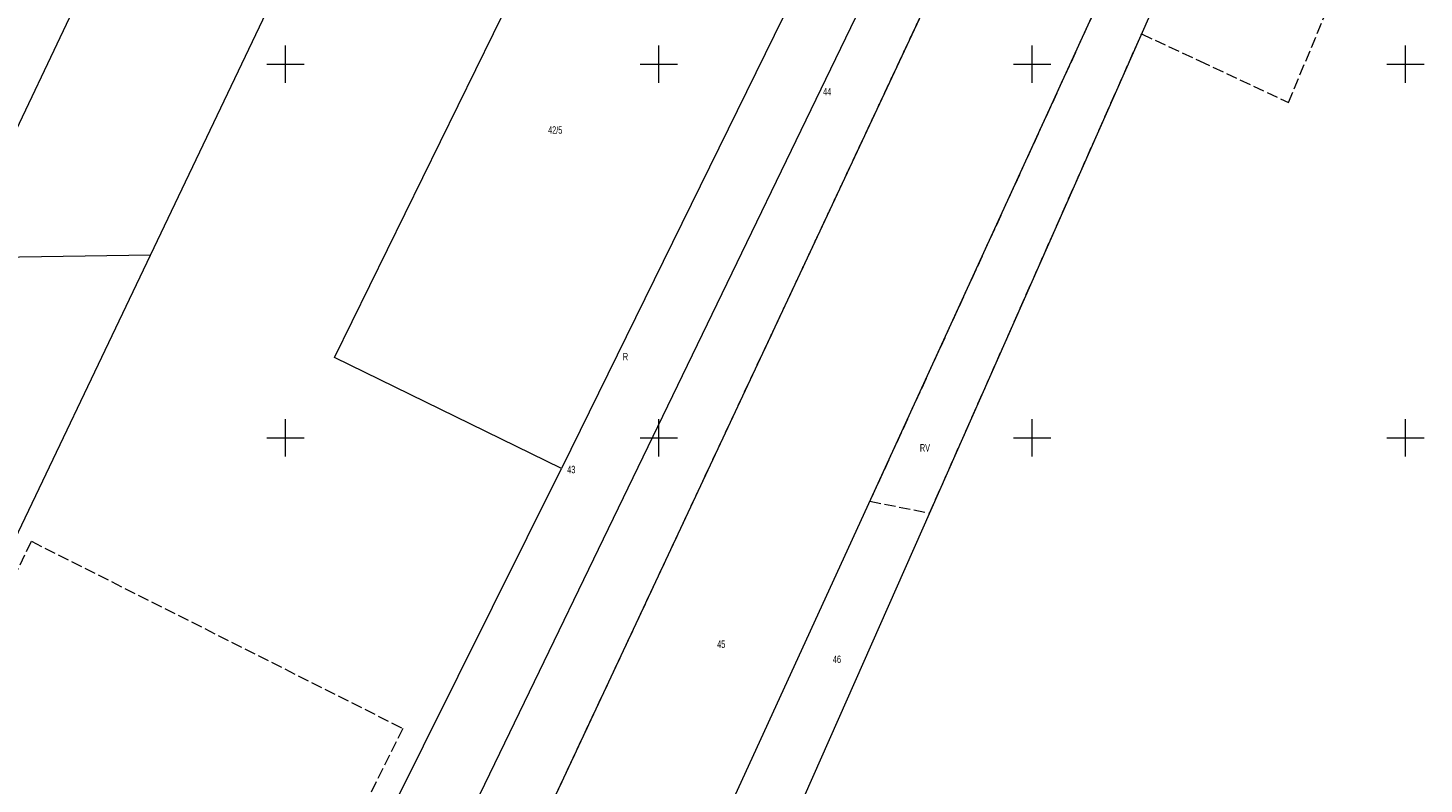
# Model space of a CAD drawing. Header units: millimetres. Extents: x 1024 to 29474, y -14562 to 6512.
# Tile 64 of 83: x 26133 to 26320, y 2868 to 2970. Entities that reach past the tile are written whole.
import ezdxf
from ezdxf.enums import TextEntityAlignment as Align

# ---------------------------------------------------------------- set-up
doc = ezdxf.new("R2010")
doc.units = ezdxf.units.MM
for name, pattern in [('1', [0]), ('EGDE', [0]), ('EGKK', [2, 1.5, -0.5]), ('EGUG', [1, 0.5, -0.5])]:
    doc.linetypes.add(name, pattern=pattern)
for name, color, linetype, lineweight in [('D.O. ob 8x30', 4, 'Continuous', 25), ('Dzialki', 7, 'EGDE', 18), ('Kontury', 3, 'EGKK', 18), ('Numery_dzialek', 7, 'Continuous', 9), ('Numery_konturow', 3, 'Continuous', 9), ('Numery_uzytkow', 3, 'Continuous', 9), ('Podzial_sekcyjny_krzyze', 7, '1', 18), ('Uzytki', 3, 'EGUG', 18)]:
    doc.layers.add(name, color=color, linetype=linetype, lineweight=lineweight)
doc.styles.get("Standard").update_dxf_attribs({"font": 'arial.ttf'})

# ---------------------------------------------------------------- blocks, each defined once
blk = doc.blocks.new('Wykno-Rudnik')
at = {"layer": 'Dzialki'}
for p, q in [((5131.38, 3055.59), (4971.28, 2724.67)), ((5122.53, 3056.04), (5051.08, 2910.62)), ((4969.89, 2938.79), (5024.74, 3053.96)), ((4996.04, 2939.17), (5051.05, 3054.35)), ((4984.23, 2725.84), (5137.36, 3052.63)), ((5155.4, 3043.73), (5010.82, 2728.24)), ((5022.77, 2729.32), (5160.79, 3041.08)), ((5020.7, 2925.49), (5059.46, 3004.44)), ((4890.86, 2718.96), (4996.04, 2939.17)), ((4996.04, 2939.17), (4969.89, 2938.79)), ((5051.08, 2910.62), (5020.7, 2925.49)), ((4958.77, 2725.06), (5051.08, 2910.62))]:
    blk.add_line(p, q, dxfattribs=at)
at = {"layer": 'Kontury'}
for p, q in [((5148.47, 2959.61), (5166.58, 3003.23)), ((5070.54, 2910.03), (5103.59, 2980.57)), ((5122.42, 2971.77), (5092.4, 2906.25)), ((5100.4, 2904.67), (5128.79, 2968.8)), ((5128.79, 2968.8), (5136.53, 2965.19)), ((5136.53, 2965.19), (5148.47, 2959.61)), ((5069.08, 2906.91), (5070.54, 2910.03)), ((5027.75, 2818.71), (5069.08, 2906.91)), ((5092.4, 2906.25), (5100.4, 2904.67)), ((4966.5, 2872.48), (4980.1, 2900.88)), ((4980.1, 2900.88), (5029.84, 2875.84)), ((5029.84, 2875.84), (5015.95, 2847.72))]:
    blk.add_line(p, q, dxfattribs=at)
at = {"layer": 'Podzial_sekcyjny_krzyze'}
for p, q in [((5014.12, 2962.24), (5014.12, 2967.24)), ((5064.12, 2962.24), (5064.12, 2967.24)), ((5114.12, 2962.24), (5114.12, 2967.24)), ((5164.12, 2962.24), (5164.12, 2967.24)), ((5011.62, 2964.74), (5016.62, 2964.74)), ((5061.62, 2964.74), (5066.62, 2964.74)), ((5111.62, 2964.74), (5116.62, 2964.74)), ((5161.62, 2964.74), (5166.62, 2964.74)), ((5014.12, 2912.24), (5014.12, 2917.24)), ((5064.12, 2912.24), (5064.12, 2917.24)), ((5114.12, 2912.24), (5114.12, 2917.24)), ((5164.12, 2912.24), (5164.12, 2917.24)), ((5011.62, 2914.74), (5016.62, 2914.74)), ((5061.62, 2914.74), (5066.62, 2914.74)), ((5111.62, 2914.74), (5116.62, 2914.74)), ((5161.62, 2914.74), (5166.62, 2914.74))]:
    blk.add_line(p, q, dxfattribs=at)
at = {"layer": 'Uzytki'}
for p, q in [((5070.54, 2910.03), (5103.59, 2980.57)), ((5069.08, 2906.91), (5070.54, 2910.03)), ((5027.75, 2818.71), (5069.08, 2906.91))]:
    blk.add_line(p, q, dxfattribs=at)
at = {"layer": 'Numery_dzialek', "width": 0.7}
for s, p in [('44', (5086.14, 2961.57)), ('42/5', (5049.31, 2956.44)), ('43', (5051.87, 2910.99)), ('45', (5071.95, 2887.61)), ('46', (5087.45, 2885.59))]:
    blk.add_text(s, height=1, dxfattribs=at).set_placement(p, align=Align.TOP_LEFT)
at = {"layer": 'Numery_konturow', "width": 0.7}
blk.add_text('RV', height=1, dxfattribs=at).set_placement((5099.1, 2913.9), align=Align.TOP_LEFT)
at = {"layer": 'Numery_uzytkow', "width": 0.7}
blk.add_text('R', height=1, dxfattribs=at).set_placement((5059.32, 2926.1), align=Align.TOP_LEFT)

msp = doc.modelspace()

# ---------------------------------------------------------------- block references
at = {"layer": 'D.O. ob 8x30'}
msp.add_blockref('Wykno-Rudnik', (21153.042, 0), dxfattribs=at)

doc.saveas('drawing.dxf')
